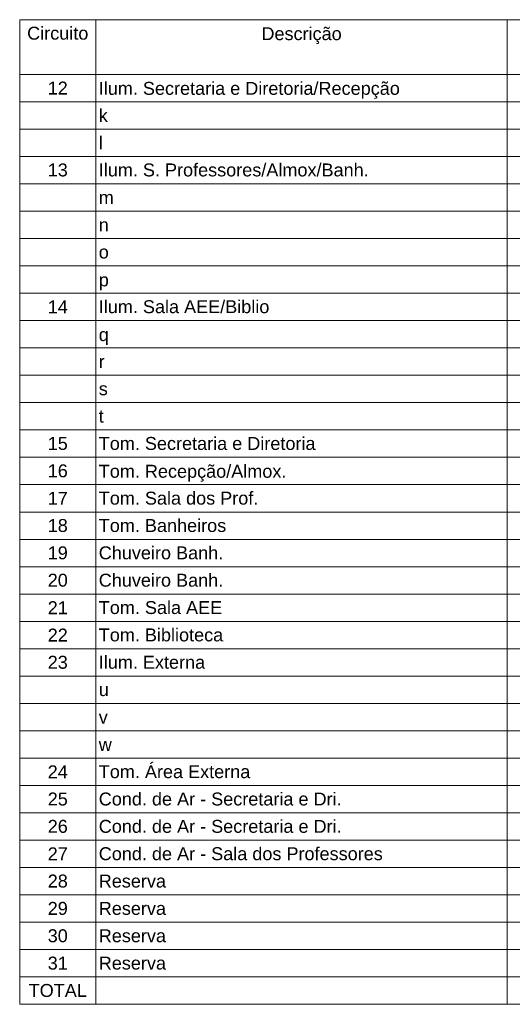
# Model space of a CAD drawing. Header units: millimetres. Extents: x 55082 to 85113, y -5867 to -946.
# Tile 43 of 77: x 66989 to 67408, y -4160 to -3322. Entities that reach past the tile are written whole.
import ezdxf

# ---------------------------------------------------------------- set-up
doc = ezdxf.new("R2010")
doc.units = ezdxf.units.MM
doc.header["$MEASUREMENT"] = 0
doc.layers.add('DI-Tabelas', color=7, linetype='Continuous', lineweight=5)
doc.styles.add('Arial', font='arial.ttf')

msp = doc.modelspace()

# ---------------------------------------------------------------- linework, layer by layer
at = {"layer": 'DI-Tabelas'}
for p, q in [((68586.23, -3322.26), (66989.26, -3322.26)), ((66989.26, -3345.52), (66989.26, -3322.26)), ((67054.05, -3322.26), (67054.05, -3345.52)), ((67404.22, -3322.26), (67404.22, -3345.52)), ((66989.26, -3368.78), (66989.26, -3345.52)), ((67054.05, -3345.52), (67054.05, -3368.78)), ((67404.22, -3345.52), (67404.22, -3368.78)), ((67054.05, -3368.78), (66989.26, -3368.78)), ((66989.26, -3392.04), (66989.26, -3368.78)), ((66989.26, -3368.78), (67054.05, -3368.78)), ((67404.22, -3368.78), (67054.05, -3368.78)), ((67054.05, -3368.78), (67054.05, -3392.04)), ((67054.05, -3368.78), (67404.22, -3368.78)), ((67483.13, -3368.78), (67404.22, -3368.78)), ((67404.22, -3368.78), (67404.22, -3392.04)), ((67404.22, -3368.78), (67483.13, -3368.78)), ((67054.05, -3392.04), (66989.26, -3392.04)), ((66989.26, -3415.3), (66989.26, -3392.04)), ((67404.22, -3392.04), (67054.05, -3392.04)), ((67054.05, -3392.04), (67054.05, -3415.3)), ((67483.13, -3392.04), (67404.22, -3392.04)), ((67404.22, -3392.04), (67404.22, -3415.3)), ((67054.05, -3415.3), (66989.26, -3415.3)), ((66989.26, -3438.56), (66989.26, -3415.3)), ((67404.22, -3415.3), (67054.05, -3415.3)), ((67054.05, -3415.3), (67054.05, -3438.56)), ((67483.13, -3415.3), (67404.22, -3415.3)), ((67404.22, -3415.3), (67404.22, -3438.56)), ((67054.05, -3438.56), (66989.26, -3438.56)), ((66989.26, -3461.82), (66989.26, -3438.56)), ((67404.22, -3438.56), (67054.05, -3438.56)), ((67054.05, -3438.56), (67054.05, -3461.82)), ((67483.13, -3438.56), (67404.22, -3438.56)), ((67404.22, -3438.56), (67404.22, -3461.82)), ((67054.05, -3461.82), (66989.26, -3461.82)), ((66989.26, -3485.08), (66989.26, -3461.82)), ((67404.22, -3461.82), (67054.05, -3461.82)), ((67054.05, -3461.82), (67054.05, -3485.08)), ((67483.13, -3461.82), (67404.22, -3461.82)), ((67404.22, -3461.82), (67404.22, -3485.08)), ((67054.05, -3485.08), (66989.26, -3485.08)), ((66989.26, -3508.34), (66989.26, -3485.08)), ((67404.22, -3485.08), (67054.05, -3485.08)), ((67054.05, -3485.08), (67054.05, -3508.34)), ((67483.13, -3485.08), (67404.22, -3485.08)), ((67404.22, -3485.08), (67404.22, -3508.34)), ((67054.05, -3508.34), (66989.26, -3508.34)), ((66989.26, -3531.6), (66989.26, -3508.34)), ((67404.22, -3508.34), (67054.05, -3508.34)), ((67054.05, -3508.34), (67054.05, -3531.6)), ((67483.13, -3508.34), (67404.22, -3508.34)), ((67404.22, -3508.34), (67404.22, -3531.6)), ((67054.05, -3531.6), (66989.26, -3531.6)), ((66989.26, -3554.86), (66989.26, -3531.6)), ((67404.22, -3531.6), (67054.05, -3531.6)), ((67054.05, -3531.6), (67054.05, -3554.86)), ((67483.13, -3531.6), (67404.22, -3531.6)), ((67404.22, -3531.6), (67404.22, -3554.86)), ((67054.05, -3554.86), (66989.26, -3554.86)), ((66989.26, -3578.12), (66989.26, -3554.86)), ((67404.22, -3554.86), (67054.05, -3554.86)), ((67054.05, -3554.86), (67054.05, -3578.12)), ((67483.13, -3554.86), (67404.22, -3554.86)), ((67404.22, -3554.86), (67404.22, -3578.12)), ((67054.05, -3578.12), (66989.26, -3578.12)), ((66989.26, -3601.38), (66989.26, -3578.12)), ((67404.22, -3578.12), (67054.05, -3578.12)), ((67054.05, -3578.12), (67054.05, -3601.38)), ((67483.13, -3578.12), (67404.22, -3578.12)), ((67404.22, -3578.12), (67404.22, -3601.38)), ((67054.05, -3601.38), (66989.26, -3601.38)), ((66989.26, -3624.64), (66989.26, -3601.38)), ((67404.22, -3601.38), (67054.05, -3601.38)), ((67054.05, -3601.38), (67054.05, -3624.64)), ((67483.13, -3601.38), (67404.22, -3601.38)), ((67404.22, -3601.38), (67404.22, -3624.64)), ((67054.05, -3624.64), (66989.26, -3624.64)), ((66989.26, -3647.9), (66989.26, -3624.64)), ((67404.22, -3624.64), (67054.05, -3624.64)), ((67054.05, -3624.64), (67054.05, -3647.9)), ((67483.13, -3624.64), (67404.22, -3624.64)), ((67404.22, -3624.64), (67404.22, -3647.9)), ((67054.05, -3647.9), (66989.26, -3647.9)), ((66989.26, -3671.16), (66989.26, -3647.9)), ((67404.22, -3647.9), (67054.05, -3647.9)), ((67054.05, -3647.9), (67054.05, -3671.16)), ((67483.13, -3647.9), (67404.22, -3647.9)), ((67404.22, -3647.9), (67404.22, -3671.16)), ((67054.05, -3671.16), (66989.26, -3671.16)), ((66989.26, -3694.42), (66989.26, -3671.16)), ((67404.22, -3671.16), (67054.05, -3671.16)), ((67054.05, -3671.16), (67054.05, -3694.42)), ((67483.13, -3671.16), (67404.22, -3671.16)), ((67404.22, -3671.16), (67404.22, -3694.42)), ((67054.05, -3694.42), (66989.26, -3694.42)), ((66989.26, -3717.68), (66989.26, -3694.42)), ((67404.22, -3694.42), (67054.05, -3694.42)), ((67054.05, -3694.42), (67054.05, -3717.68)), ((67483.13, -3694.42), (67404.22, -3694.42)), ((67404.22, -3694.42), (67404.22, -3717.68)), ((67054.05, -3717.68), (66989.26, -3717.68)), ((66989.26, -3740.94), (66989.26, -3717.68)), ((67404.22, -3717.68), (67054.05, -3717.68)), ((67054.05, -3717.68), (67054.05, -3740.94)), ((67483.13, -3717.68), (67404.22, -3717.68)), ((67404.22, -3717.68), (67404.22, -3740.94)), ((67054.05, -3740.94), (66989.26, -3740.94)), ((66989.26, -3764.2), (66989.26, -3740.94)), ((67404.22, -3740.94), (67054.05, -3740.94)), ((67054.05, -3740.94), (67054.05, -3764.2)), ((67483.13, -3740.94), (67404.22, -3740.94)), ((67404.22, -3740.94), (67404.22, -3764.2)), ((67054.05, -3764.2), (66989.26, -3764.2)), ((66989.26, -3787.46), (66989.26, -3764.2)), ((67404.22, -3764.2), (67054.05, -3764.2)), ((67054.05, -3764.2), (67054.05, -3787.46)), ((67483.13, -3764.2), (67404.22, -3764.2)), ((67404.22, -3764.2), (67404.22, -3787.46)), ((67054.05, -3787.46), (66989.26, -3787.46)), ((66989.26, -3810.72), (66989.26, -3787.46)), ((67404.22, -3787.46), (67054.05, -3787.46)), ((67054.05, -3787.46), (67054.05, -3810.72)), ((67483.13, -3787.46), (67404.22, -3787.46)), ((67404.22, -3787.46), (67404.22, -3810.72)), ((67054.05, -3810.72), (66989.26, -3810.72)), ((66989.26, -3833.98), (66989.26, -3810.72)), ((67404.22, -3810.72), (67054.05, -3810.72)), ((67054.05, -3810.72), (67054.05, -3833.98)), ((67483.13, -3810.72), (67404.22, -3810.72)), ((67404.22, -3810.72), (67404.22, -3833.98)), ((67054.05, -3833.98), (66989.26, -3833.98)), ((66989.26, -3857.24), (66989.26, -3833.98)), ((67404.22, -3833.98), (67054.05, -3833.98)), ((67054.05, -3833.98), (67054.05, -3857.24)), ((67483.13, -3833.98), (67404.22, -3833.98)), ((67404.22, -3833.98), (67404.22, -3857.24)), ((67054.05, -3857.24), (66989.26, -3857.24)), ((66989.26, -3880.5), (66989.26, -3857.24)), ((67404.22, -3857.24), (67054.05, -3857.24)), ((67054.05, -3857.24), (67054.05, -3880.5)), ((67483.13, -3857.24), (67404.22, -3857.24)), ((67404.22, -3857.24), (67404.22, -3880.5)), ((67054.05, -3880.5), (66989.26, -3880.5)), ((66989.26, -3903.76), (66989.26, -3880.5)), ((67404.22, -3880.5), (67054.05, -3880.5)), ((67054.05, -3880.5), (67054.05, -3903.76)), ((67483.13, -3880.5), (67404.22, -3880.5)), ((67404.22, -3880.5), (67404.22, -3903.76)), ((67054.05, -3903.76), (66989.26, -3903.76)), ((66989.26, -3927.02), (66989.26, -3903.76)), ((67404.22, -3903.76), (67054.05, -3903.76)), ((67054.05, -3903.76), (67054.05, -3927.02)), ((67483.13, -3903.76), (67404.22, -3903.76)), ((67404.22, -3903.76), (67404.22, -3927.02)), ((67054.05, -3927.02), (66989.26, -3927.02)), ((66989.26, -3950.28), (66989.26, -3927.02)), ((67404.22, -3927.02), (67054.05, -3927.02)), ((67054.05, -3927.02), (67054.05, -3950.28)), ((67483.13, -3927.02), (67404.22, -3927.02)), ((67404.22, -3927.02), (67404.22, -3950.28)), ((67054.05, -3950.28), (66989.26, -3950.28)), ((66989.26, -3973.54), (66989.26, -3950.28)), ((67404.22, -3950.28), (67054.05, -3950.28)), ((67054.05, -3950.28), (67054.05, -3973.54)), ((67483.13, -3950.28), (67404.22, -3950.28)), ((67404.22, -3950.28), (67404.22, -3973.54)), ((67054.05, -3973.54), (66989.26, -3973.54)), ((66989.26, -3996.8), (66989.26, -3973.54)), ((67404.22, -3973.54), (67054.05, -3973.54)), ((67054.05, -3973.54), (67054.05, -3996.8)), ((67483.13, -3973.54), (67404.22, -3973.54)), ((67404.22, -3973.54), (67404.22, -3996.8)), ((67054.05, -3996.8), (66989.26, -3996.8)), ((66989.26, -4020.06), (66989.26, -3996.8)), ((67404.22, -3996.8), (67054.05, -3996.8)), ((67054.05, -3996.8), (67054.05, -4020.06)), ((67483.13, -3996.8), (67404.22, -3996.8)), ((67404.22, -3996.8), (67404.22, -4020.06)), ((67054.05, -4020.06), (66989.26, -4020.06)), ((66989.26, -4043.32), (66989.26, -4020.06)), ((67404.22, -4020.06), (67054.05, -4020.06)), ((67054.05, -4020.06), (67054.05, -4043.32)), ((67483.13, -4020.06), (67404.22, -4020.06)), ((67404.22, -4020.06), (67404.22, -4043.32)), ((67054.05, -4043.32), (66989.26, -4043.32)), ((66989.26, -4066.58), (66989.26, -4043.32)), ((67404.22, -4043.32), (67054.05, -4043.32)), ((67054.05, -4043.32), (67054.05, -4066.58)), ((67483.13, -4043.32), (67404.22, -4043.32)), ((67404.22, -4043.32), (67404.22, -4066.58)), ((67054.05, -4066.58), (66989.26, -4066.58)), ((66989.26, -4089.84), (66989.26, -4066.58)), ((67404.22, -4066.58), (67054.05, -4066.58)), ((67054.05, -4066.58), (67054.05, -4089.84)), ((67483.13, -4066.58), (67404.22, -4066.58)), ((67404.22, -4066.58), (67404.22, -4089.84)), ((67054.05, -4089.84), (66989.26, -4089.84)), ((66989.26, -4113.1), (66989.26, -4089.84)), ((67404.22, -4089.84), (67054.05, -4089.84)), ((67054.05, -4089.84), (67054.05, -4113.1)), ((67483.13, -4089.84), (67404.22, -4089.84)), ((67404.22, -4089.84), (67404.22, -4113.1)), ((67054.05, -4113.1), (66989.26, -4113.1)), ((66989.26, -4136.36), (66989.26, -4113.1)), ((67404.22, -4113.1), (67054.05, -4113.1)), ((67054.05, -4113.1), (67054.05, -4136.36)), ((67483.13, -4113.1), (67404.22, -4113.1)), ((67404.22, -4113.1), (67404.22, -4136.36)), ((67054.05, -4136.36), (66989.26, -4136.36)), ((66989.26, -4159.62), (66989.26, -4136.36)), ((67404.22, -4136.36), (67054.05, -4136.36)), ((67054.05, -4136.36), (67054.05, -4159.62)), ((67483.13, -4136.36), (67404.22, -4136.36)), ((67404.22, -4136.36), (67404.22, -4159.62)), ((67054.05, -4159.62), (66989.26, -4159.62)), ((67404.22, -4159.62), (67054.05, -4159.62)), ((67483.13, -4159.62), (67404.22, -4159.62))]:
    msp.add_line(p, q, dxfattribs=at)

# ---------------------------------------------------------------- texts
at = {"layer": 'DI-Tabelas', "char_height": 11, "line_spacing_factor": 0.6, "style": 'Arial'}
for s, insert, width, attachment_point in [('Circuito', (67021.65, -3339.39), 104.1646, 8), ('Descrição', (67229.13, -3343.02), 136.6448, 8), ('12', (67021.65, -3385.91), 34.1738, 8), ('Ilum. Secretaria e Diretoria/Recepção', (67056.55, -3389.54), 512.3552, 7), ('k', (67056.55, -3409.17), 15.3765, 7), ('l', (67056.55, -3432.43), 6.8247, 7), ('13', (67021.65, -3455.69), 34.1738, 8), ('Ilum. S. Professores/Almox/Banh.', (67056.55, -3455.69), 459.4512, 7), ('m', (67056.55, -3478.95), 25.6052, 7), ('n', (67056.55, -3502.21), 17.0869, 7), ('o', (67056.55, -3525.47), 17.0869, 7), ('p', (67056.55, -3552.36), 17.0869, 7), ('14', (67021.65, -3571.99), 34.1738, 8), ('Ilum. Sala AEE/Biblio', (67056.55, -3571.99), 290.3765, 7), ('q', (67056.55, -3598.88), 17.0869, 7), ('r', (67056.55, -3618.51), 10.2287, 7), ('s', (67056.55, -3641.77), 15.3765, 7), ('t', (67056.55, -3665.03), 8.5351, 7), ('15', (67021.65, -3688.29), 34.1738, 8), ('Tom. Secretaria e Diretoria', (67056.55, -3688.29), 368.8521, 7), ('16', (67021.65, -3711.55), 34.1738, 8), ('Tom. Recepção/Almox.', (67056.55, -3715.18), 319.4024, 7), ('17', (67021.65, -3734.81), 34.1738, 8), ('Tom. Sala dos Prof.', (67056.55, -3734.81), 271.5625, 7), ('Tom. Banheiros', (67056.55, -3758.07), 216.9146, 7), ('18', (67021.65, -3758.07), 34.1738, 8), ('19', (67021.65, -3781.33), 34.1738, 8), ('Chuveiro Banh.', (67056.55, -3781.33), 211.8171, 7), ('20', (67021.65, -3804.59), 34.1738, 8), ('Chuveiro Banh.', (67056.55, -3804.59), 211.8171, 7), ('21', (67021.65, -3827.85), 34.1738, 8), ('Tom. Sala AEE', (67056.55, -3827.85), 210.1067, 7), ('22', (67021.65, -3851.11), 34.1738, 8), ('Tom. Biblioteca', (67056.55, -3851.11), 211.7835, 7), ('23', (67021.65, -3874.37), 34.1738, 8), ('Ilum. Externa', (67056.55, -3874.37), 181.0305, 7), ('u', (67056.55, -3897.63), 17.0869, 7), ('v', (67056.55, -3920.89), 15.3765, 7), ('w', (67056.55, -3944.15), 22.2012, 7), ('Tom. Área Externa', (67056.55, -3967.41), 257.8963, 7), ('24', (67021.65, -3967.41), 34.1738, 8), ('25', (67021.65, -3990.67), 34.1738, 8), ('Cond. de Ar - Secretaria e Dri.', (67056.55, -3990.67), 413.2713, 7), ('26', (67021.65, -4013.93), 34.1738, 8), ('Cond. de Ar - Secretaria e Dri.', (67056.55, -4013.93), 413.2713, 7), ('27', (67021.65, -4037.19), 34.1738, 8), ('Cond. de Ar - Sala dos Professores', (67056.55, -4037.19), 483.3796, 7), ('28', (67021.65, -4060.45), 34.1738, 8), ('Reserva', (67056.55, -4060.45), 114.4436, 7), ('29', (67021.65, -4083.71), 34.1738, 8), ('Reserva', (67056.55, -4083.71), 114.4436, 7), ('30', (67021.65, -4106.97), 34.1738, 8), ('Reserva', (67056.55, -4106.97), 114.4436, 7), ('31', (67021.65, -4130.23), 34.1738, 8), ('Reserva', (67056.55, -4130.23), 114.4436, 7), ('TOTAL', (67021.65, -4153.49), 99.0671, 8)]:
    msp.add_mtext(s, dxfattribs=dict(at, insert=insert, width=width, attachment_point=attachment_point))

doc.saveas('drawing.dxf')
